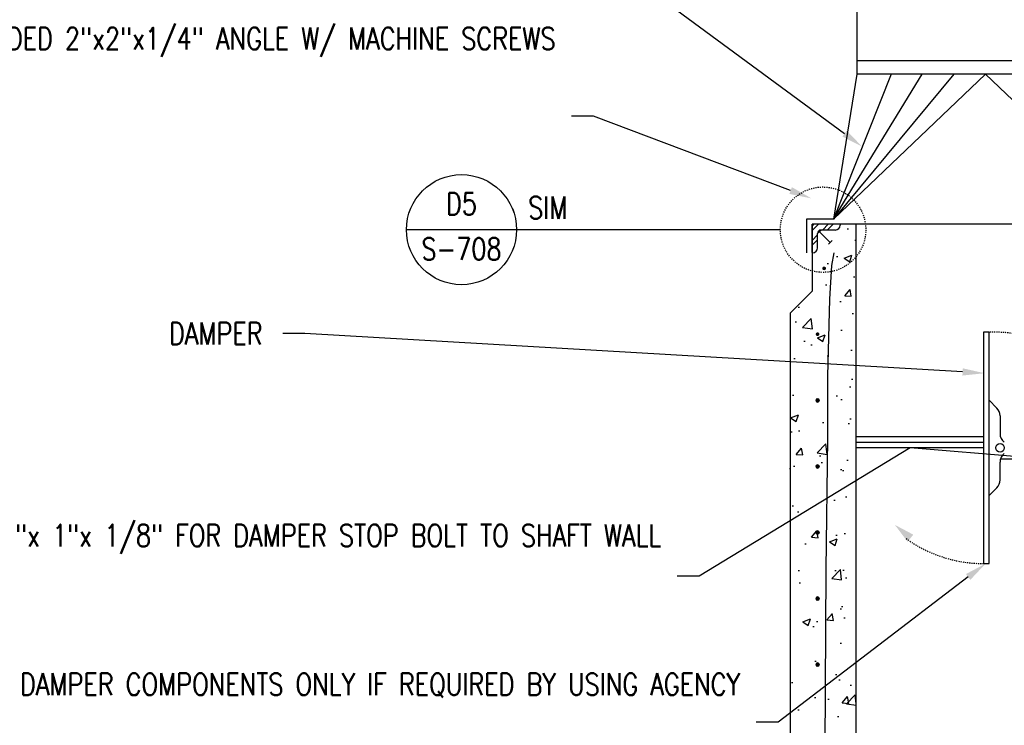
# Model space of a CAD drawing. Header units: inches. Extents: x -8 to 1800, y 30 to 339.
# Tile 4 of 51: x 802 to 891, y 170 to 234. Entities that reach past the tile are written whole.
import ezdxf
from ezdxf import colors
from ezdxf.entities.mleader import LeaderData, LeaderLine
from ezdxf.enums import TextEntityAlignment as Align
from ezdxf.math import Vec2, Vec3

# ---------------------------------------------------------------- set-up
doc = ezdxf.new("R2010")
doc.units = ezdxf.units.IN
doc.header["$MEASUREMENT"] = 0
doc.linetypes.add('Hidden 3_32_', pattern=[0.140625, 0.09375, -0.046875])
for name, color, linetype in [('A-DETL', 3, 'Continuous'), ('A-DETL-HDLN', 2, 'Hidden 3_32_'), ('A-WALL-PATT', 8, 'Continuous'), ('G-ANNO-REFR', 2, 'Continuous'), ('G-ANNO-TEXT', 2, 'Continuous'), ('M-DETL-HVY', 4, 'Continuous'), ('M-DETL-LIGHT', 1, 'Continuous'), ('S-ANNO-TEXT', 2, 'Continuous')]:
    doc.layers.add(name, color=color, linetype=linetype)
doc.styles.add('AEC_COMN_TITLE', font='romans.shx', dxfattribs={"width": 0.8, "height": 0.1875})
doc.styles.add('Annotative', font='romans.shx', dxfattribs={"width": 0.8, "height": 0.125})
doc.styles.add('ROMANS', font='romans.shx', dxfattribs={"width": 0.8})

# ---------------------------------------------------------------- blocks, each defined once
blk = doc.blocks.new('Detail Callout AEC')
at = {"color": 0, "linetype": 'ByBlock', "lineweight": -3, "transparency": 16777216}
blk.add_line((0.25, 0), (-0.25, 0), dxfattribs=at)
blk.add_circle((0, 0), 0.25, dxfattribs=at)
at = {"color": 0, "linetype": 'ByBlock', "lineweight": -3, "transparency": 16777216, "style": 'AEC_COMN_TITLE'}
for tag, p in [('VIEWNUMBER', (0, 0.0508)), ('SHEETNUMBER', (0, -0.1263))]:
    blk.add_attdef(tag, text='', height=0.0938, dxfattribs=at).set_placement(p, align=Align.CENTER)
blk = doc.blocks.new('_None')

msp = doc.modelspace()

# ---------------------------------------------------------------- hatches: boundary and pattern name
at = {"layer": 'A-WALL-PATT'}
h = msp.add_hatch(dxfattribs=at)
h.set_pattern_fill('AR-CONC', color=8, style=0)
h.set_pattern_definition([(50, (-13.314, -16.6683), (7.1726, -0.62752), [0.75, -8.25]), (355, (-13.314, -16.668), (-1.387513, 7.52192), [0.6, -6.6]), (100.45144, (-12.716, -16.7206), (5.78509, 6.8944), [0.6374, -7.01142]), (46.1842, (-13.314, -14.668), (10.67241, -1.65519), [1.125, -12.375]), (96.6356, (-12.425, -14.806), (9.34662, 9.74119), [0.9561, -10.51714]), (351.1842, (-13.314, -14.668), (9.34662, 9.74119), [0.9, -9.9]), (21, (-12.314, -15.1683), (5.96907, -4.02619), [0.75, -8.25]), (326, (-12.314, -15.168), (2.433153, 7.2515), [0.6, -6.6]), (71.45144, (-11.8165, -15.504), (8.402224, 3.22531), [0.6374, -7.01142]), (37.5, (-13.314, -16.6683), (0.1215986, 3.3289385), [0, -6.52, 0, -6.7, 0, -6.625]), (7.5, (-13.314, -16.6683), (2.630695, 3.944117), [0, -3.82, 0, -6.37, 0, -2.525]), (327.5, (-15.544, -16.6683), (5.338224, -0.225549), [0, -2.5, 0, -7.8, 0, -10.35]), (317.5, (-16.544, -16.6683), (5.831862, 1.00105), [0, -3.25, 0, -5.18, 0, -7.35])])
h.paths.add_polyline_path([(877.6174, 49.4044), (877.6174, 215.4044), (876.2424, 215.4044), (876.2424, 214.9044), (874.5733, 214.9044), (874.1799, 214.511), (874.1799, 212.8419), (873.6799, 212.8419), (873.6799, 209.3864), (871.6174, 207.3239), (871.6174, 49.4044)])
h.paths.add_polyline_path([(874.1173, 199.2429), (874.0742, 199.2486), (874.034, 199.2652), (873.9995, 199.2917), (873.973, 199.3262), (873.9563, 199.3664), (873.9507, 199.4096), (873.9563, 199.4527), (873.973, 199.4929), (873.9995, 199.5274), (874.034, 199.5539), (874.0742, 199.5706), (874.1173, 199.5762), (874.1605, 199.5706), (874.2007, 199.5539), (874.2352, 199.5274), (874.2617, 199.4929), (874.2783, 199.4527), (874.284, 199.4096), (874.2783, 199.3664), (874.2617, 199.3262), (874.2352, 199.2917), (874.2007, 199.2652), (874.1605, 199.2486)])
h.paths.add_polyline_path([(874.1173, 205.2429), (874.0742, 205.2486), (874.034, 205.2652), (873.9995, 205.2917), (873.973, 205.3262), (873.9563, 205.3664), (873.9507, 205.4096), (873.9563, 205.4527), (873.973, 205.4929), (873.9995, 205.5274), (874.034, 205.5539), (874.0742, 205.5706), (874.1173, 205.5762), (874.1605, 205.5706), (874.2007, 205.5539), (874.2352, 205.5274), (874.2617, 205.4929), (874.2783, 205.4527), (874.284, 205.4096), (874.2783, 205.3664), (874.2617, 205.3262), (874.2352, 205.2917), (874.2007, 205.2652), (874.1605, 205.2486)])
h.paths.add_polyline_path([(874.7784, 211.2246), (874.7353, 211.2303), (874.6951, 211.2469), (874.6606, 211.2734), (874.6341, 211.3079), (874.6174, 211.3481), (874.6117, 211.3913), (874.6174, 211.4344), (874.6341, 211.4746), (874.6606, 211.5091), (874.6951, 211.5356), (874.7353, 211.5523), (874.7784, 211.5579), (874.8216, 211.5523), (874.8617, 211.5356), (874.8963, 211.5091), (874.9228, 211.4746), (874.9394, 211.4344), (874.9451, 211.3913), (874.9394, 211.3481), (874.9228, 211.3079), (874.8963, 211.2734), (874.8617, 211.2469), (874.8216, 211.2303)])
msp.add_hatch(color=8, dxfattribs=at).paths.add_polyline_path([(882.3019, 186.5445), (882.8122, 187.1977), (881.1396, 188.087)])
at = {"layer": 'M-DETL-HVY'}
for points in [[(874.7159, 211.2246), (874.7591, 211.2303), (874.7992, 211.2469), (874.8338, 211.2734), (874.8603, 211.3079), (874.8769, 211.3481), (874.8826, 211.3913), (874.8769, 211.4344), (874.8603, 211.4746), (874.8338, 211.5091), (874.7992, 211.5356), (874.7591, 211.5523), (874.7159, 211.5579), (874.6728, 211.5523), (874.6326, 211.5356), (874.5981, 211.5091), (874.5716, 211.4746), (874.5549, 211.4344), (874.5492, 211.3913), (874.5549, 211.3481), (874.5716, 211.3079), (874.5981, 211.2734), (874.6326, 211.2469), (874.6728, 211.2303)], [(874.1173, 205.2429), (874.1605, 205.2486), (874.2007, 205.2652), (874.2352, 205.2917), (874.2617, 205.3262), (874.2783, 205.3664), (874.284, 205.4096), (874.2783, 205.4527), (874.2617, 205.4929), (874.2352, 205.5274), (874.2007, 205.5539), (874.1605, 205.5706), (874.1173, 205.5762), (874.0742, 205.5706), (874.034, 205.5539), (873.9995, 205.5274), (873.973, 205.4929), (873.9563, 205.4527), (873.9507, 205.4096), (873.9563, 205.3664), (873.973, 205.3262), (873.9995, 205.2917), (874.034, 205.2652), (874.0742, 205.2486)], [(874.1173, 199.2429), (874.1605, 199.2486), (874.2007, 199.2652), (874.2352, 199.2917), (874.2617, 199.3262), (874.2783, 199.3664), (874.284, 199.4096), (874.2783, 199.4527), (874.2617, 199.4929), (874.2352, 199.5274), (874.2007, 199.5539), (874.1605, 199.5706), (874.1173, 199.5762), (874.0742, 199.5706), (874.034, 199.5539), (873.9995, 199.5274), (873.973, 199.4929), (873.9563, 199.4527), (873.9507, 199.4096), (873.9563, 199.3664), (873.973, 199.3262), (873.9995, 199.2917), (874.034, 199.2652), (874.0742, 199.2486)], [(874.1173, 193.2429), (874.1605, 193.2486), (874.2007, 193.2652), (874.2352, 193.2917), (874.2617, 193.3262), (874.2783, 193.3664), (874.284, 193.4096), (874.2783, 193.4527), (874.2617, 193.4929), (874.2352, 193.5274), (874.2007, 193.5539), (874.1605, 193.5706), (874.1173, 193.5762), (874.0692, 193.5685), (874.034, 193.5539), (873.9995, 193.5274), (873.973, 193.4929), (873.9563, 193.4527), (873.9507, 193.4096), (873.9563, 193.3664), (873.973, 193.3262), (873.9995, 193.2917), (874.034, 193.2652), (874.0771, 193.2482)], [(874.1173, 187.2429), (874.1605, 187.2486), (874.2007, 187.2652), (874.2352, 187.2917), (874.2617, 187.3262), (874.2783, 187.3664), (874.284, 187.4096), (874.2783, 187.4527), (874.2617, 187.4929), (874.2176, 187.5409), (874.2007, 187.5539), (874.1605, 187.5706), (874.1173, 187.5762), (874.0742, 187.5706), (874.034, 187.5539), (873.9995, 187.5274), (873.973, 187.4929), (873.9563, 187.4527), (873.9507, 187.4096), (873.9563, 187.3664), (873.973, 187.3262), (873.9995, 187.2917), (874.034, 187.2652), (874.0742, 187.2486)], [(874.1173, 181.2429), (874.1605, 181.2486), (874.2007, 181.2652), (874.2352, 181.2917), (874.2617, 181.3262), (874.2783, 181.3664), (874.284, 181.4096), (874.2783, 181.4527), (874.2617, 181.4929), (874.2352, 181.5274), (874.2007, 181.5539), (874.1605, 181.5706), (874.1173, 181.5762), (874.0742, 181.5706), (874.034, 181.5539), (873.9995, 181.5274), (873.973, 181.4929), (873.9563, 181.4527), (873.9507, 181.4096), (873.9563, 181.3664), (873.973, 181.3262), (873.9995, 181.2917), (874.034, 181.2652), (874.0742, 181.2486)], [(874.1173, 175.2429), (874.1605, 175.2486), (874.2007, 175.2652), (874.2352, 175.2917), (874.2617, 175.3262), (874.2783, 175.3664), (874.284, 175.4096), (874.2783, 175.4527), (874.2617, 175.4929), (874.2352, 175.5274), (874.2007, 175.5539), (874.1605, 175.5706), (874.1173, 175.5762), (874.0742, 175.5706), (874.034, 175.5539), (873.9995, 175.5274), (873.973, 175.4929), (873.9563, 175.4527), (873.9507, 175.4096), (873.9563, 175.3664), (873.973, 175.3262), (873.9995, 175.2917), (874.034, 175.2652), (874.0742, 175.2486)]]:
    msp.add_hatch(color=256, dxfattribs=at).paths.add_polyline_path(points)

# ---------------------------------------------------------------- linework, layer by layer
at = {"layer": 'A-DETL'}
for p, q in [((877.6799, 261.2931), (877.6799, 229.0362)), ((877.6799, 230.2862), (901.0549, 230.2862)), ((877.6799, 229.0362), (875.5549, 215.8487)), ((901.0549, 229.0362), (877.6799, 229.0362)), ((875.5549, 215.8487), (873.1236, 215.8487)), ((873.1236, 215.8487), (873.1236, 212.8154)), ((873.7647, 215.4044), (873.6174, 215.2571)), ((873.6174, 212.8419), (873.6174, 215.4044)), ((876.1799, 215.4044), (873.6174, 215.4044)), ((875.7424, 214.8732), (874.4299, 214.8732)), ((876.1799, 215.4044), (876.1799, 215.3107)), ((901.6174, 215.4044), (877.6174, 215.4044)), ((874.1174, 213.2482), (874.1174, 214.5607)), ((873.6174, 212.8107), (873.6799, 212.8107))]:
    msp.add_line(p, q, dxfattribs=at)
for centre, radius, start, end in [((874.4299, 214.5607), 0.3125, 90, 180.00002), ((875.7424, 215.3107), 0.4375, 270, 0), ((873.6799, 213.2482), 0.4375, 270, 0)]:
    msp.add_arc(centre, radius, start, end, dxfattribs=at)
at = {"layer": 'A-DETL-HDLN'}
msp.add_circle((874.6174, 214.9044), 3.8831, dxfattribs=at)
at = {"layer": 'A-WALL-PATT', "color": 8}
for p, q in [((873.6174, 214.8152), (874.2066, 215.4044)), ((874.5905, 214.9044), (875.0905, 215.4044)), ((875.0324, 214.9044), (875.5324, 215.4044)), ((873.6174, 213.9313), (874.1174, 214.4313)), ((873.6174, 213.4894), (874.1174, 213.9894))]:
    msp.add_line(p, q, dxfattribs=at)
at = {"layer": 'A-WALL-PATT'}
for p, q in [((889.1946, 205.5796), (889.1946, 184.5796)), ((889.6946, 205.5796), (889.1946, 205.5796)), ((889.6946, 184.5796), (889.6946, 205.5796)), ((889.6946, 199.4071), (890.4007, 198.7009)), ((890.6936, 197.9938), (890.6936, 196.3786)), ((889.1946, 196.0796), (877.6174, 196.0796)), ((889.1946, 195.5796), (877.6174, 195.5796)), ((889.1946, 195.0796), (877.6174, 195.0796)), ((890.6936, 192.1654), (890.6936, 193.7806)), ((890.7394, 194.0796), (901.6174, 194.0796)), ((889.6946, 190.7521), (890.4007, 191.4583)), ((889.1946, 184.5796), (889.6946, 184.5796))]:
    msp.add_line(p, q, dxfattribs=at)
msp.add_circle((890.6936, 195.0796), 0.3894, dxfattribs=at)
at = {"layer": 'A-WALL-PATT', "linetype": 'Hidden 3_32_'}
for centre, start, end in [((890.1946, 193.5796), 54.382217, 92.385944), ((889.1946, 196.5796), 234.239783, 272.385944)]:
    msp.add_arc(centre, 12.0104, start, end, dxfattribs=at)
at = {"layer": 'A-WALL-PATT'}
for centre, start, end in [((889.6936, 197.9938), 0, 45), ((891.6936, 196.3786), 180, 232.410772), ((891.6936, 193.7806), 127.589228, 180), ((889.6936, 192.1654), 315, 0)]:
    msp.add_arc(centre, 1, start, end, dxfattribs=at)
at = {"layer": 'M-DETL-HVY'}
for p, q in [((873.6174, 215.4044), (873.6174, 209.3239)), ((877.6174, 215.4044), (873.6174, 215.4044)), ((874.1174, 214.5426), (874.4479, 214.8732)), ((874.2089, 214.8129), (875.2732, 213.7481)), ((877.6174, 49.4044), (877.6174, 215.4044)), ((875.1043, 213.5792), (875.4422, 213.9169)), ((875.4236, 211.6519), (875.6318, 212.8071)), ((875.2314, 208.6025), (875.4236, 211.6519)), ((871.6174, 207.3239), (873.6174, 209.3239)), ((875.0496, 201.6048), (875.2314, 208.6025)), ((871.6174, 207.3239), (871.6174, 49.4044)), ((875.0589, 195.9603), (875.0589, 201.5529)), ((874.9096, 184.0266), (875.0589, 195.9603)), ((874.7872, 165.1029), (874.9096, 184.0266))]:
    msp.add_line(p, q, dxfattribs=at)
for centre, start, end in [((874.1174, 199.3732), 0, 180), ((874.1174, 199.4044), 180, 0), ((874.1174, 193.3732), 0, 180), ((874.1174, 193.4044), 180, 0), ((874.1174, 187.3732), 0, 180), ((874.1174, 187.4044), 180, 0), ((874.1174, 181.3732), 0, 180), ((874.1174, 181.4044), 180, 0), ((874.1174, 175.3732), 0, 180), ((874.1174, 175.4044), 180, 0)]:
    msp.add_arc(centre, 0.1667, start, end, dxfattribs=at)
at = {"layer": 'M-DETL-LIGHT', "linetype": 'Continuous'}
for p, q in [((880.8049, 229.0362), (875.5549, 215.8487)), ((886.4924, 229.0362), (875.5549, 215.8487)), ((875.5549, 215.8487), (889.3674, 229.0362)), ((875.5549, 215.8487), (883.6174, 229.0362)), ((889.3674, 229.0362), (903.1799, 215.8487))]:
    msp.add_line(p, q, dxfattribs=at)

# ---------------------------------------------------------------- texts
at = {"layer": 'G-ANNO-TEXT', "insert": (849.6176, 216.9042), "char_height": 2, "width": 4.244863, "attachment_point": 5, "line_spacing_factor": 0.981704, "style": 'Annotative', "bg_fill": 2}
msp.add_mtext('\\pxqc,t3.2,6.4,9.6,12.8,16,19.2,22.4,25.6,28.8,32,35.2,38.4,41.6,44.8,48,51.2,54.4,57.6,60.8,64,67.2,70.4,73.6,76.8,80,83.2,86.4,89.6,92.8,96,99.2,102.4;{SIM}', dxfattribs=at)

# ---------------------------------------------------------------- leaders
at = {"layer": 'G-ANNO-TEXT'}
ml = msp.add_multileader_mtext('Standard', dxfattribs=at)
ml.set_content('VENTILATOR BASE-SAME MATERIAL AS VENTILATOR', color=256, style='Annotative')
ml.set_leader_properties(color=1, linetype='ByLayer', lineweight=-1)
ml.build(insert=Vec2(0, 0))
ml.multileader.update_dxf_attribs({"text_right_attachment_type": 3, "dogleg_length": 0.125, "arrow_head_size": 2, "scale": 16})
ctx = ml.context
ctx.base_point, ctx.scale, ctx.char_height, ctx.arrow_head_size, ctx.landing_gap_size, ctx.plane_origin = Vec3(819.0965, 243.7396), 16, 2, 2, 1.44, Vec3(912.8623, 202.0202)
ctx.right_attachment, ctx.text_align_type = 3, 2
notes = []
notes.append((ctx, [(1, (1, 1, 0), (853.7669, 240.4062), (-1, 0), 2, [(0, [(878.1799, 222.4425)], 0, [])])]))
ctx.mtext.insert, ctx.mtext.width, ctx.mtext.defined_height, ctx.mtext.alignment, ctx.mtext.flow_direction = Vec3(850.3269, 244.7396), 34.050971, 11.8375, 3, 5
ml = msp.add_multileader_mtext('Standard', dxfattribs=at)
ml.set_content('\\A1;DAMPER', color=256, style='Annotative')
ml.set_leader_properties(color=1, linetype='ByLayer', lineweight=-1)
ml.build(insert=Vec2(0, 0))
ml.multileader.update_dxf_attribs({"text_right_attachment_type": 3, "dogleg_length": 0.125, "arrow_head_size": 2, "scale": 16})
ctx = ml.context
ctx.base_point, ctx.scale, ctx.char_height, ctx.arrow_head_size, ctx.landing_gap_size, ctx.plane_origin = Vec3(813.7631, 205.4688), 16, 2, 2, 1.44, Vec3(808.0029, 173.2077)
ctx.right_attachment = 3
notes.append((ctx, [(1, (1, 1, 0), (827.5574, 205.4688), (-1, 0), 2, [(0, [(889.2955, 201.8629)], 0, [])])]))
ctx.mtext.insert, ctx.mtext.width, ctx.mtext.defined_height, ctx.mtext.flow_direction = Vec3(815.2031, 206.4688), 42.171875, 10.5875, 5
ml = msp.add_multileader_mtext('Standard', dxfattribs=at)
ml.set_content('\\A1;FUSIBLE LINK', color=256, style='Annotative')
ml.set_leader_properties(color=1, linetype='ByLayer', lineweight=-1)
ml.build(insert=Vec2(0, 0))
ml.multileader.update_dxf_attribs({"text_right_attachment_type": 3, "dogleg_length": 0.125, "arrow_head_size": 2, "scale": 16})
ctx = ml.context
ctx.base_point, ctx.scale, ctx.char_height, ctx.arrow_head_size, ctx.landing_gap_size, ctx.plane_origin = Vec3(1026.5366, 197.8646), 16, 2, 2, 1.44, Vec3(1001.7231, 194.9073)
ctx.right_attachment, ctx.text_align_type = 3, 2
notes.append((ctx, [(1, (1, 1, 0), (1040.4833, 194.5312), (-1, 0), 2, [(0, [(1059.5625, 205.1562)], 0, [])])]))
ctx.mtext.insert, ctx.mtext.width, ctx.mtext.defined_height, ctx.mtext.alignment, ctx.mtext.flow_direction = Vec3(1037.0433, 198.8646), 11.901939, 10.5875, 3, 5
ml = msp.add_multileader_mtext('Standard', dxfattribs=at)
ml.set_content('\\A1;SS FLAG AND COUNTERWEIGHT ARMS - KEY TO SHAFT WITH SS SET SCREWS', color=256, style='Annotative')
ml.set_leader_properties(color=1, linetype='ByLayer', lineweight=-1)
ml.build(insert=Vec2(0, 0))
ml.multileader.update_dxf_attribs({"text_right_attachment_type": 3, "dogleg_length": 0.125, "arrow_head_size": 2, "scale": 16})
ctx = ml.context
ctx.base_point, ctx.scale, ctx.char_height, ctx.arrow_head_size, ctx.landing_gap_size, ctx.plane_origin = Vec3(1140.9531, 200.3715), 16, 2, 2, 1.44, Vec3(1116.4262, 188.1886)
ctx.right_attachment, ctx.text_align_type = 3, 2
notes.append((ctx, [(1, (1, 1, 0), (1172.576, 190.3715), (-1, 0), 2, [(0, [(1177.0412, 189.864)], 0, [])])]))
ctx.mtext.insert, ctx.mtext.width, ctx.mtext.defined_height, ctx.mtext.alignment, ctx.mtext.flow_direction = Vec3(1169.136, 201.3715), 27.307712, 10.5875, 3, 5
ml = msp.add_multileader_mtext('Standard', dxfattribs=at)
ml.set_content('\\A1;SS L1"x 1"x 1/8" FOR DAMPER STOP BOLT TO SHAFT WALL', color=256, style='Annotative')
ml.set_leader_properties(color=1, linetype='ByLayer', lineweight=-1)
ml.build(insert=Vec2(0, 0))
ml.multileader.update_dxf_attribs({"text_right_attachment_type": 3, "dogleg_length": 0.125, "arrow_head_size": 2, "scale": 16})
ctx = ml.context
ctx.base_point, ctx.scale, ctx.char_height, ctx.arrow_head_size, ctx.landing_gap_size, ctx.plane_origin = Vec3(811.325, 187.1298), 16, 2, 2, 1.44, Vec3(815.0967, 177.0133)
ctx.right_attachment, ctx.text_align_type = 3, 2
notes.append((ctx, [(1, (1, 1, 0), (863.3669, 183.4155), (-1, 0), 2, [(1, [(894.7373, 194.0796), (882.5217, 195.0796)], 0, [])])]))
ctx.mtext.insert, ctx.mtext.width, ctx.mtext.defined_height, ctx.mtext.alignment, ctx.mtext.flow_direction = Vec3(859.9269, 188.1298), 47.436046, 10.5875, 3, 5
ml = msp.add_multileader_mtext('Standard', dxfattribs=at)
ml.set_content('\\A1;SS L 1"x1"x1/8"\\PBOLT TO WALL', color=256, style='Annotative')
ml.set_leader_properties(color=1, linetype='ByLayer', lineweight=-1)
ml.build(insert=Vec2(0, 0))
ml.multileader.update_dxf_attribs({"text_right_attachment_type": 3, "dogleg_length": 0.125, "arrow_head_size": 2, "scale": 16})
ctx = ml.context
ctx.base_point, ctx.scale, ctx.char_height, ctx.arrow_head_size, ctx.landing_gap_size, ctx.plane_origin = Vec3(1014.6843, 185.4955), 16, 2, 2, 1.44, Vec3(1008.6918, 166.4386)
ctx.right_attachment, ctx.text_align_type = 3, 2
notes.append((ctx, [(1, (1, 1, 0), (1040.2881, 181.7812), (-1, 0), 2, [(0, [(1054.625, 189.6719)], 0, [])])]))
ctx.mtext.insert, ctx.mtext.width, ctx.mtext.defined_height, ctx.mtext.alignment, ctx.mtext.flow_direction = Vec3(1036.8481, 186.4955), 36.410756, 10.8531, 3, 5
ml = msp.add_multileader_mtext('Standard', dxfattribs=at)
ml.set_content('\\A1;PROVIDE SCREENED DAMPER COMPONENTS ONLY IF REQUIRED BY USING AGENCY', color=256, style='Annotative')
ml.set_leader_properties(color=1, linetype='ByLayer', lineweight=-1)
ml.build(insert=Vec2(0, 0))
ml.multileader.update_dxf_attribs({"text_right_attachment_type": 3, "dogleg_length": 0.125, "arrow_head_size": 2, "scale": 16})
ctx = ml.context
ctx.base_point, ctx.scale, ctx.char_height, ctx.arrow_head_size, ctx.landing_gap_size, ctx.plane_origin = Vec3(813.7631, 173.5052), 16, 2, 2, 1.44, Vec3(815.0967, 159.8327)
ctx.right_attachment, ctx.text_align_type = 3, 2
notes.append((ctx, [(1, (1, 1, 0), (870.5288, 170.1719), (-1, 0), 2, [(0, [(889.3905, 184.5679)], 0, [])])]))
ctx.mtext.insert, ctx.mtext.width, ctx.mtext.defined_height, ctx.mtext.alignment, ctx.mtext.flow_direction = Vec3(867.0888, 174.6004), 54.668129, 10.5875, 3, 5
ml = msp.add_multileader_mtext('Standard', dxfattribs=at)
ml.set_content('\\A1;SS DAMPER SHAFT', color=256, style='Annotative')
ml.set_leader_properties(color=1, linetype='ByLayer', lineweight=-1)
ml.build(insert=Vec2(0, 0))
ml.multileader.update_dxf_attribs({"text_right_attachment_type": 3, "dogleg_length": 0.125, "arrow_head_size": 2, "scale": 16})
ctx = ml.context
ctx.base_point, ctx.scale, ctx.char_height, ctx.arrow_head_size, ctx.landing_gap_size, ctx.plane_origin = Vec3(1012.7403, 162.9219), 16, 2, 2, 1.44, Vec3(1001.7231, 147.5792)
ctx.right_attachment, ctx.text_align_type = 3, 2
notes.append((ctx, [(1, (1, 1, 0), (1040.1727, 162.9219), (-1, 0), 2, [(0, [(1064.25, 183.7188)], 0, [])])]))
ctx.mtext.insert, ctx.mtext.width, ctx.mtext.defined_height, ctx.mtext.alignment, ctx.mtext.flow_direction = Vec3(1036.7327, 163.9219), 28.191526, 10.8531, 3, 5
for ctx, leaders in notes:
    for number, flags, end, landing, length, lines in leaders:
        leader = LeaderData()
        leader.index, (leader.has_last_leader_line, leader.has_dogleg_vector, leader.attachment_direction) = number, flags
        leader.last_leader_point, leader.dogleg_vector, leader.dogleg_length = Vec3(end), Vec3(landing), length
        for number, points, colour, breaks in lines:
            line = LeaderLine()
            line.index, line.vertices, line.color, line.breaks = number, Vec3.list(points), colors.encode_raw_color(colour), breaks
            leader.lines.append(line)
        ctx.leaders.append(leader)

# ---------------------------------------------------------------- next in the draw order: block references
at = {"layer": 'G-ANNO-REFR'}
ref = msp.add_blockref('Detail Callout AEC', (841.776, 214.9044), dxfattribs=dict(at, xscale=19.9999600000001, yscale=19.9999600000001, zscale=19.9999600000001))
ref.add_attrib('VIEWNUMBER', 'D5', dxfattribs={"layer": 'S-ANNO-TEXT', "color": 1, "transparency": 16777216, "height": 2, "style": 'ROMANS', "width": 0.8}).set_placement((841.776, 215.6544), align=Align.BOTTOM_CENTER)
ref.add_attrib('SHEETNUMBER', 'S-708', dxfattribs={"layer": 'S-ANNO-TEXT', "color": 1, "transparency": 16777216, "height": 2, "style": 'ROMANS', "width": 0.8}).set_placement((841.776, 212.1527), align=Align.CENTER)

# ---------------------------------------------------------------- next in the draw order: leaders
at = {"layer": 'G-ANNO-TEXT'}
ml = msp.add_multileader_mtext('Standard', dxfattribs=at)
ml.set_content('\\A1;FASTEN BASE TO EMBEDDED 2"x2"x1/4" ANGLE W/ MACHINE SCREWS', color=256, style='Annotative')
ml.set_leader_properties(color=1, linetype='ByLayer', lineweight=-1)
ml.build(insert=Vec2(0, 0))
ml.multileader.update_dxf_attribs({"text_right_attachment_type": 3, "dogleg_length": 0.125, "arrow_head_size": 2, "scale": 16})
ctx = ml.context
ctx.base_point, ctx.scale, ctx.char_height, ctx.arrow_head_size, ctx.landing_gap_size, ctx.plane_origin = Vec3(814.6012, 232.2639), 16, 2, 2, 1.44, Vec3(814.206, 214.864)
ctx.right_attachment, ctx.text_align_type = 3, 2
notes = []
notes.append((ctx, [(1, (1, 1, 0), (853.7669, 225.2163), (-1, 0), 2, [(0, [(873.5455, 217.7535)], 0, [])])]))
ctx.mtext.insert, ctx.mtext.width, ctx.mtext.defined_height, ctx.mtext.alignment, ctx.mtext.flow_direction = Vec3(850.3269, 233.2639), 35.885681, 10.5875, 3, 5
ml = msp.add_multileader_mtext('Standard', dxfattribs=at)
ml.set_content('\\A1;RED INDICATOR FLAG\\PEPOXY/URETHANE COATED 4" LONG x 8" HIGH', color=256, style='Annotative')
ml.set_leader_properties(color=1, linetype='ByLayer', lineweight=-1)
ml.build(insert=Vec2(0, 0))
ml.multileader.update_dxf_attribs({"text_right_attachment_type": 3, "dogleg_length": 0.125, "arrow_head_size": 2, "scale": 16})
ctx = ml.context
ctx.base_point, ctx.scale, ctx.char_height, ctx.arrow_head_size, ctx.landing_gap_size, ctx.plane_origin = Vec3(1008.0237, 219.9324), 16, 2, 2, 1.44, Vec3(998.9262, 210.1729)
ctx.right_attachment, ctx.text_align_type = 3, 2
notes.append((ctx, [(1, (1, 1, 0), (1040.5609, 209.1705), (-1, 0), 2, [(0, [(1066.0781, 209)], 0, [])])]))
ctx.mtext.insert, ctx.mtext.width, ctx.mtext.defined_height, ctx.mtext.alignment, ctx.mtext.flow_direction = Vec3(1037.1209, 220.9324), 30.24575, 5.1017, 3, 5
ml = msp.add_multileader_mtext('Standard', dxfattribs=at)
ml.set_content('\\A1;SS WASHERS EACH SIDE TO PROVIDE 1/4" CLEARANCE ALL AROUND WHEN CLOSED', color=256, style='Annotative')
ml.set_leader_properties(color=1, linetype='ByLayer', lineweight=-1)
ml.build(insert=Vec2(0, 0))
ml.multileader.update_dxf_attribs({"text_right_attachment_type": 3, "dogleg_length": 0.125, "arrow_head_size": 2, "scale": 16})
ctx = ml.context
ctx.base_point, ctx.scale, ctx.char_height, ctx.arrow_head_size, ctx.landing_gap_size, ctx.plane_origin = Vec3(1138.651, 217.8599), 16, 2, 2, 1.44, Vec3(1116.4262, 210.1729)
ctx.right_attachment, ctx.text_align_type = 3, 2
notes.append((ctx, [(1, (1, 1, 0), (1173.2453, 207.479), (-1, 0), 2, [(0, [(1187.7344, 178.875)], 0, [])])]))
ctx.mtext.insert, ctx.mtext.width, ctx.mtext.defined_height, ctx.mtext.alignment, ctx.mtext.flow_direction = Vec3(1169.8053, 218.8599), 32.994525, 10.5875, 3, 5
ml = msp.add_multileader_mtext('Standard', dxfattribs=at)
ml.set_content('\\A1; ', color=256, style='Annotative')
ml.set_leader_properties(color=256, linetype='ByLayer', lineweight=-1)
ml.set_arrow_properties(name='NONE')
ml.build(insert=Vec2(0, 0))
ml.multileader.update_dxf_attribs({"text_right_attachment_type": 3, "dogleg_length": 0.125, "arrow_head_size": 2, "scale": 16})
ctx = ml.context
ctx.base_point, ctx.scale, ctx.char_height, ctx.arrow_head_size, ctx.landing_gap_size, ctx.plane_origin = Vec3(842.296, 214.9044), 16, 2, 2, 1.44, Vec3(805.0047, 212.0148)
ctx.right_attachment, ctx.text_align_type = 3, 2
notes.append((ctx, [(1, (1, 1, 0), (850.0018, 214.9044), (-1, 0), 3.2258, [(0, [(870.7343, 214.9044)], 0, [])])]))
ctx.mtext.insert, ctx.mtext.width, ctx.mtext.defined_height, ctx.mtext.alignment, ctx.mtext.flow_direction = Vec3(845.336, 215.9044), 32.628593, 10.5875, 3, 5
for ctx, leaders in notes:
    for number, flags, end, landing, length, lines in leaders:
        leader = LeaderData()
        leader.index, (leader.has_last_leader_line, leader.has_dogleg_vector, leader.attachment_direction) = number, flags
        leader.last_leader_point, leader.dogleg_vector, leader.dogleg_length = Vec3(end), Vec3(landing), length
        for number, points, colour, breaks in lines:
            line = LeaderLine()
            line.index, line.vertices, line.color, line.breaks = number, Vec3.list(points), colors.encode_raw_color(colour), breaks
            leader.lines.append(line)
        ctx.leaders.append(leader)

doc.saveas('drawing.dxf')
